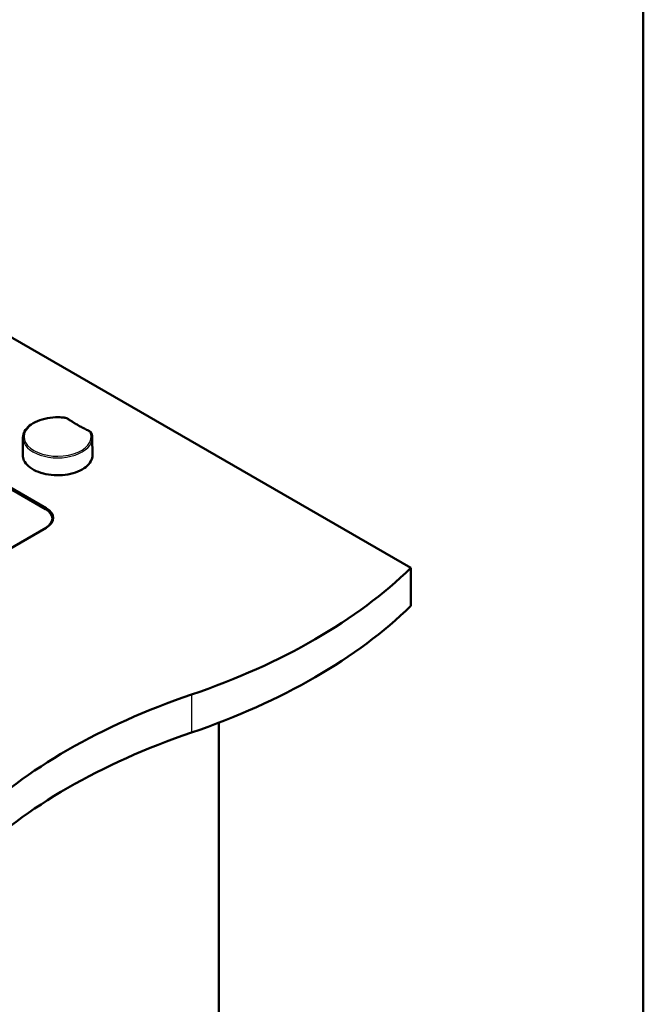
# Model space of a CAD drawing. Header units: millimetres. Extents: x 100 to 2000, y 93 to 2870.
# Tile 6 of 6: x 1598 to 2000, y 1283 to 1918. Entities that reach past the tile are written whole.
import ezdxf

# ---------------------------------------------------------------- set-up
doc = ezdxf.new("R2010")
doc.units = ezdxf.units.MM
doc.header["$LTSCALE"] = 10
for name, color, linetype, lineweight in [('Sketch Geometry(ISO)', 7, 'Continuous', 50), ('Visible Edges(ISO)', 7, 'Continuous', 50), ('Visible Tangent Edges(ISO)', 7, 'Continuous', 25)]:
    doc.layers.add(name, color=color, linetype=linetype, lineweight=lineweight)

# ---------------------------------------------------------------- blocks, each defined once
blk = doc.blocks.new('Borders Marketing Border')
at = {"layer": 'Sketch Geometry(ISO)'}
blk.add_line((200, 287), (200, 10), dxfattribs=at)

msp = doc.modelspace()

# ---------------------------------------------------------------- linework, layer by layer
at = {"layer": 'Visible Edges(ISO)'}
for p, q in [((1541.14, 1742.47), (1850.09, 1564.1)), ((1614.62, 1602.07), (1385.23, 1734.51)), ((1386.2, 1734.77), (1614.97, 1602.68)), ((1600.02, 1648.08), (1599.9, 1636.93)), ((1644.78, 1648.08), (1644.9, 1636.93)), ((1619.01, 1594.1), (1619.01, 1595.94)), ((1614.97, 1590.02), (1330.01, 1425.5)), ((1850.09, 1564.1), (1850.09, 1539.61)), ((1726.34, 1464.34), (1726.34, 986.43))]:
    msp.add_line(p, q, dxfattribs=at)
for centre, major_axis, start_param, end_param in [((1604.01, 1595.94), (15, 0), 5.497787, 7.068583), ((1604.01, 1596.35), (15.5, 0), 5.497787, 7.068583), ((1505.52, 1681.39), (400, 0), 5.245107, 5.750467), ((1505.52, 1656.9), (-400, 0), 2.103514, 2.608875), ((1911.82, 1283.51), (400, 0), 2.103514, 2.608875), ((1911.82, 1259.02), (-400, 0), 5.245107, 5.750467)]:
    msp.add_ellipse(centre, major_axis=major_axis, ratio=0.57735, start_param=start_param, end_param=end_param, dxfattribs=at)
for points, knots in [([(1600.02, 1648.08), (1600.03, 1649.46), (1600.41, 1650.84), (1601.85, 1653.47), (1602.94, 1654.72), (1605.74, 1656.98), (1607.47, 1657.99), (1611.38, 1659.62), (1613.56, 1660.25), (1618.13, 1661.07), (1620.53, 1661.26), (1624.19, 1661.21), (1625.46, 1661.13), (1626.71, 1660.99)], [0.791569, 0.791569, 0.791569, 0.791569, 1.091812, 1.091812, 1.404834, 1.404834, 1.729316, 1.729316, 2.054863, 2.054863, 2.379459, 2.379459, 2.552596, 2.552596, 2.552596, 2.552596]), ([(1626.71, 1660.99), (1626.91, 1660.97), (1627.12, 1660.93), (1627.53, 1660.85), (1627.73, 1660.8), (1628.12, 1660.69), (1628.3, 1660.63), (1628.67, 1660.48), (1628.84, 1660.4), (1629.18, 1660.22), (1629.34, 1660.13), (1629.49, 1660.02)], [0, 0, 0, 0, 0.0576108, 0.0576108, 0.1152216, 0.1152216, 0.1728324, 0.1728324, 0.2304431, 0.2304431, 0.2880539, 0.2880539, 0.2880539, 0.2880539]), ([(1642.49, 1652.52), (1641.54, 1652.97), (1640.61, 1653.43), (1638.78, 1654.38), (1637.88, 1654.86), (1636.11, 1655.85), (1635.25, 1656.35), (1633.54, 1657.37), (1632.71, 1657.89), (1631.07, 1658.94), (1630.27, 1659.48), (1629.49, 1660.02)], [6.1910957, 6.1910957, 6.1910957, 6.1910957, 6.2279315, 6.2279315, 6.2647674, 6.2647674, 6.3016032, 6.3016032, 6.3384391, 6.3384391, 6.3752749, 6.3752749, 6.3752749, 6.3752749]), ([(1642.49, 1652.52), (1642.66, 1652.44), (1642.82, 1652.34), (1643.14, 1652.15), (1643.28, 1652.04), (1643.56, 1651.81), (1643.68, 1651.69), (1643.91, 1651.43), (1644.02, 1651.29), (1644.19, 1650.99), (1644.27, 1650.84), (1644.32, 1650.68)], [0, 0, 0, 0, 0.0576108, 0.0576108, 0.1152216, 0.1152216, 0.1728324, 0.1728324, 0.2304431, 0.2304431, 0.2880539, 0.2880539, 0.2880539, 0.2880539]), ([(1644.32, 1650.68), (1644.38, 1650.51), (1644.43, 1650.34), (1644.53, 1649.99), (1644.57, 1649.82), (1644.64, 1649.48), (1644.67, 1649.3), (1644.72, 1648.95), (1644.74, 1648.78), (1644.77, 1648.43), (1644.78, 1648.26), (1644.78, 1648.08)], [3.7305891, 3.7305891, 3.7305891, 3.7305891, 3.7686352, 3.7686352, 3.8066814, 3.8066814, 3.8447276, 3.8447276, 3.8827738, 3.8827738, 3.92082, 3.92082, 3.92082, 3.92082]), ([(1644.9, 1636.93), (1644.91, 1635.55), (1644.54, 1634.16), (1643.07, 1631.52), (1641.97, 1630.27), (1639.14, 1628.03), (1637.41, 1627.04), (1633.5, 1625.43), (1631.31, 1624.8), (1626.73, 1623.99), (1624.32, 1623.79), (1619.52, 1623.85), (1617.13, 1624.1), (1612.61, 1625.03), (1610.48, 1625.71), (1606.68, 1627.42), (1605.03, 1628.45), (1602.36, 1630.76), (1601.34, 1632.05), (1600.16, 1634.54), (1599.89, 1635.74), (1599.9, 1636.93)], [3.92082, 3.92082, 3.92082, 3.92082, 4.238008, 4.238008, 4.557157, 4.557157, 4.877795, 4.877795, 5.19852, 5.19852, 5.519117, 5.519117, 5.839667, 5.839667, 6.160278, 6.160278, 6.481018, 6.481018, 6.801576, 6.801576, 7.074754, 7.074754, 7.074754, 7.074754])]:
    msp.add_open_spline(points, degree=3, knots=knots, dxfattribs=at)
at = {"layer": 'Visible Tangent Edges(ISO)'}
for p, q in [((1614.97, 1602.68), (1614.97, 1601.86)), ((1708.67, 1482.45), (1708.67, 1457.96))]:
    msp.add_line(p, q, dxfattribs=at)
for centre, major_axis, ratio, start_param, end_param in [((1622.4, 1648.61), (21.63, 0), 0.57735, 1.374395, 6.479587), ((1626.62, 1660.24), (0.086, 0.745), 0.159332, 0, 0.62466), ((1629.06, 1659.41), (0.428, 0.616), 0.627997, 0, 0.835884), ((1706.54, 1697.19), (100.74, 0), 0.57735, 3.834901, 4.01908), ((1642.16, 1651.84), (0.324, 0.676), 0.521811, 0, 0.743405), ((1643.61, 1650.43), (0.709, 0.244), 0.8008, 0, 1.301527), ((1622.4, 1648), (-22.38, 0), 0.57735, 6.277014, 9.430949), ((1622.4, 1636.85), (22.5, 0), 0.57735, 3.135422, 6.289356)]:
    msp.add_ellipse(centre, major_axis=major_axis, ratio=ratio, start_param=start_param, end_param=end_param, dxfattribs=at)
for points, knots in [([(1626.62, 1660.86), (1626.86, 1660.83), (1627.09, 1660.79), (1627.54, 1660.69), (1627.76, 1660.63), (1627.96, 1660.56), (1628.17, 1660.49), (1628.37, 1660.41), (1628.74, 1660.22), (1628.91, 1660.12), (1629.06, 1660.02)], [0, 0, 0, 0, 0.0720135, 0.0720135, 0.144027, 0.144027, 0.144027, 0.2160404, 0.2160404, 0.2880539, 0.2880539, 0.2880539, 0.2880539]), ([(1642.16, 1652.45), (1642.53, 1652.28), (1642.85, 1652.06), (1643.34, 1651.58), (1643.52, 1651.32), (1643.61, 1651.05)], [0, 0, 0, 0, 0.1440268, 0.1440268, 0.2880539, 0.2880539, 0.2880539, 0.2880539])]:
    msp.add_open_spline(points, degree=3, knots=knots, dxfattribs=at)

# ---------------------------------------------------------------- block references
at = {"xscale": 10, "yscale": 10, "zscale": 10}
msp.add_blockref('Borders Marketing Border', (0, 0), dxfattribs=at)

doc.saveas('drawing.dxf')
